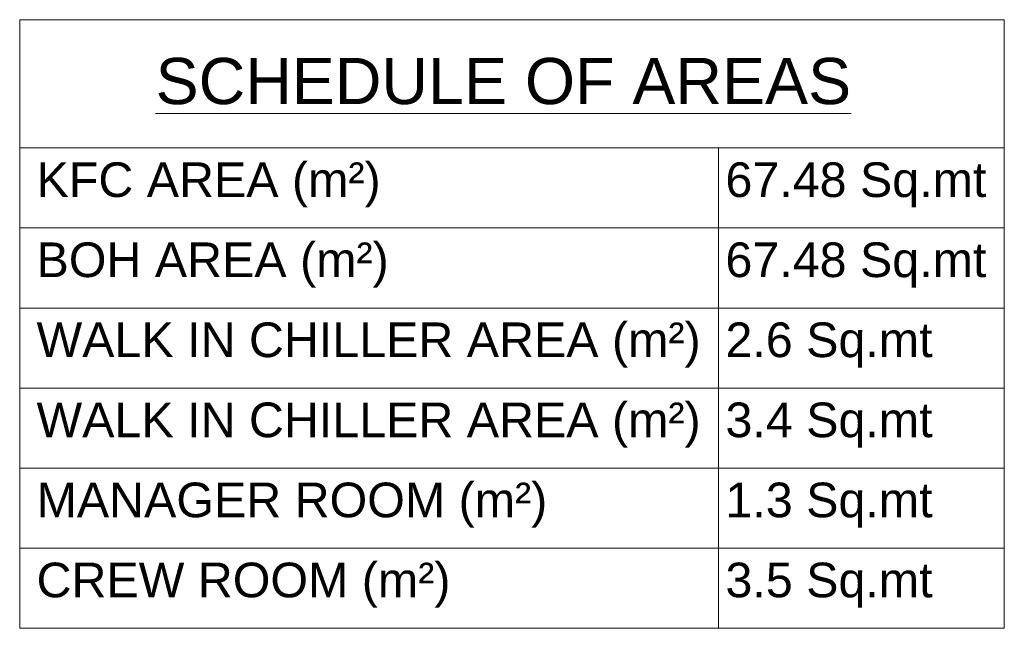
# Model space of a CAD drawing. Header units: millimetres. Extents: x 3501050 to 3719646, y 122984 to 158395.
# Tile 16 of 76: x 3501050 to 3503588, y 145175 to 146743. Entities that reach past the tile are written whole.
import ezdxf

# ---------------------------------------------------------------- set-up
doc = ezdxf.new("R2010")
doc.units = ezdxf.units.MM
doc.layers.add('01_TEXT', color=7, linetype='Continuous', lineweight=5)
doc.styles.get("Standard").update_dxf_attribs({"font": 'arial.ttf'})

msp = doc.modelspace()

# ---------------------------------------------------------------- linework, layer by layer
at = {"layer": '01_TEXT', "color": 0}
msp.add_line((3502851.3, 146412.3), (3502851.3, 145174.7), dxfattribs=at)
for points in [[(3501050.2, 146742.7), (3503588.2, 146742.7)], [(3503588.2, 146742.7), (3503588.2, 145587.3), (3501050.2, 145587.3), (3501050.2, 146742.7)], [(3503588.2, 146412.3), (3501050.2, 146412.3)], [(3503588.2, 146206.1), (3501050.2, 146206.1)], [(3503588.2, 145999.8), (3501050.2, 145999.8)], [(3503588.2, 145793.5), (3501050.2, 145793.5)], [(3503588.2, 145587.3), (3501050.2, 145587.3)], [(3503588.2, 145587.3), (3503588.2, 145174.7), (3501050.2, 145174.7), (3501050.2, 145587.3)], [(3503588.2, 145381), (3501050.2, 145381)]]:
    msp.add_lwpolyline(points, dxfattribs=at)

# ---------------------------------------------------------------- texts
at = {"layer": '01_TEXT', "width": 4756.375, "attachment_point": 1, "line_spacing_factor": 1.2}
for s, insert, char_height in [('{\\fArial|b0|i0|c0|p34;\\LSCHEDULE OF AREAS}', (3501400.5, 146644.3), 119.062), ('{\\fArial|b0|i0|c0|p34;\\H1.5x;KFC AREA (m²)}', (3501093.6, 146375.2), 59.531), ('{\\fArial|b0|i0|c0|p34;\\H1.5x;67.48 Sq.mt}', (3502869.4, 146375.2), 59.531), ('{\\fArial|b0|i0|c0|p34;\\H1.5x;BOH AREA (m²)}', (3501093.6, 146168.9), 59.531), ('{\\fArial|b0|i0|c0|p34;\\H1.5x;67.48 Sq.mt}', (3502869.4, 146168.9), 59.531), ('{\\fArial|b0|i0|c0|p34;\\H1.5x;WALK IN CHILLER AREA (m²)}', (3501093.6, 145962.7), 59.531), ('{\\fArial|b0|i0|c0|p34;\\H1.5x;2.6 Sq.mt}', (3502869.4, 145962.7), 59.531), ('{\\H1.5x;WALK IN CHILLER AREA (m²)}', (3501093.6, 145756.4), 59.531), ('{\\fArial|b0|i0|c0|p34;\\H1.5x;3.4 Sq.mt}', (3502869.4, 145756.4), 59.531), ('{\\fArial|b0|i0|c0|p34;\\H1.5x;MANAGER ROOM (m²)}', (3501093.6, 145550.1), 59.531), ('{\\fArial|b0|i0|c0|p34;\\H1.5x;1.3 Sq.mt}', (3502869.4, 145550.1), 59.531), ('{\\fArial|b0|i0|c0|p34;\\H1.5x;CREW ROOM (m²)}', (3501093.6, 145343.9), 59.531), ('{\\fArial|b0|i0|c0|p34;\\H1.5x;3.5 Sq.mt}', (3502869.4, 145343.9), 59.531)]:
    msp.add_mtext(s, dxfattribs=dict(at, insert=insert, char_height=char_height))

doc.saveas('drawing.dxf')
